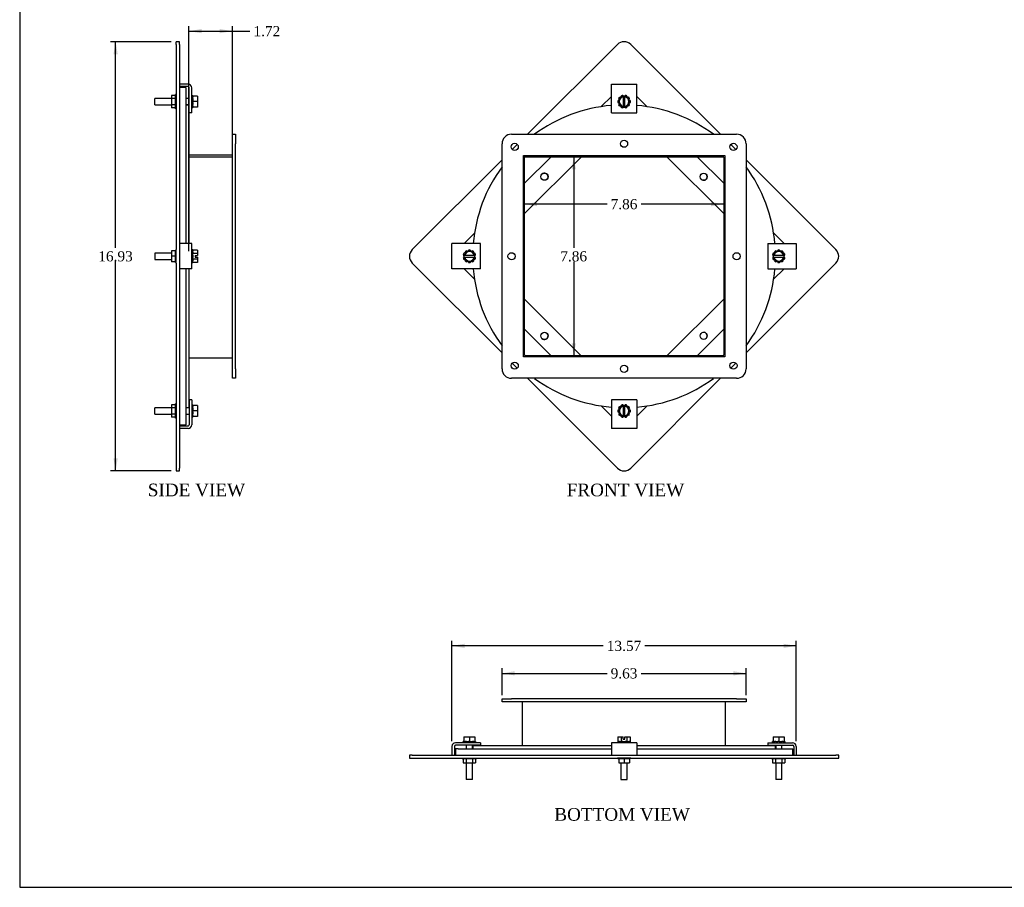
# Model space of a CAD drawing. Header units: inches. Extents: x 0.2 to 77.9, y -0.5 to 51.8.
# Tile 1 of 6: x 0.2 to 39.1, y 0.1 to 34.3. Entities that reach past the tile are written whole.
import ezdxf
from ezdxf.enums import TextEntityAlignment as Align

# ---------------------------------------------------------------- set-up
doc = ezdxf.new("R2010")
doc.units = ezdxf.units.IN
doc.header["$MEASUREMENT"] = 0
for name, color, linetype in [('COM43353', 7, 'Continuous'), ('COM49388', 7, 'Continuous'), ('COM49389', 7, 'Continuous'), ('COM49391', 7, 'Continuous'), ('COM49392', 7, 'Continuous'), ('Default', 7, 'Continuous'), ('GSK10524', 7, 'Continuous'), ('NTS16535', 7, 'Continuous'), ('SCC18019', 7, 'Continuous'), ('WAL253533', 7, 'Continuous')]:
    doc.layers.add(name, color=color, linetype=linetype)
doc.styles.add('SEACAD_Times_New_Roman', font='times.ttf')
doc.dimstyles.new('HAMMOND_(STH_-_66x44)', dxfattribs={"dimtxt": 0.4, "dimasz": 0.5, "dimexe": 0.2, "dimexo": 0.2, "dimgap": 0.1, "dimtad": 0, "dimtih": 1, "dimtoh": 1, "dimzin": 0, "dimdsep": 46, "dimtxsty": 'SEACAD_Times_New_Roman', "dimblk1": '_SE_FILLED', "dimblk2": '_SE_FILLED', "dimsah": 1, "dimcen": 0.2, "dimadec": 0, "dimazin": 0, "dimtfac": 0.8, "dimtofl": 0, "dimtmove": 1, "dimatfit": 3, "dimfxl": 1, "dimtolj": 1, "dimtzin": 0, "dimarcsym": 0})

# ---------------------------------------------------------------- blocks, each defined once
blk = doc.blocks.new('SE')
at = {"layer": 'COM43353', "color": 7, "linetype": 'Continuous'}
for p, q in [((19.632, 29.766), (28.507, 29.766)), ((19.257, 20.516), (19.257, 29.391)), ((28.882, 29.391), (28.882, 20.516)), ((20.1, 28.923), (28.039, 28.923)), ((20.1, 20.984), (20.1, 28.923)), ((28.039, 28.923), (28.039, 20.984)), ((28.039, 20.984), (20.1, 20.984)), ((28.507, 20.141), (19.632, 20.141))]:
    blk.add_line(p, q, dxfattribs=at)
for centre in [(24.069, 29.391), (19.757, 29.266), (28.382, 29.266), (19.632, 24.953), (28.507, 24.953), (19.757, 20.641), (24.069, 20.516), (28.382, 20.641)]:
    blk.add_circle(centre, 0.141, dxfattribs=at)
for centre, start, end in [((19.632, 29.391), 90, 180), ((28.507, 29.391), 0, 90), ((19.632, 20.516), 180, 270), ((28.507, 20.516), 270, 0)]:
    blk.add_arc(centre, 0.375, start, end, dxfattribs=at)
at = {"layer": 'COM49388', "color": 7, "linetype": 'Continuous'}
for p, q in [((23.57, 31.597), (23.57, 31.74)), ((23.57, 31.74), (24.57, 31.74)), ((23.57, 30.615), (23.57, 31.597)), ((24.57, 31.597), (24.57, 31.74)), ((24.57, 30.615), (24.57, 31.597)), ((23.57, 30.615), (24.57, 30.615)), ((17.426, 25.453), (17.283, 25.453)), ((17.283, 24.453), (17.283, 25.453)), ((18.408, 25.453), (17.426, 25.453)), ((18.408, 24.453), (18.408, 25.453)), ((29.732, 25.453), (30.714, 25.453)), ((29.732, 25.453), (29.732, 24.453)), ((30.714, 25.453), (30.857, 25.453)), ((30.857, 25.453), (30.857, 24.453)), ((17.426, 24.453), (17.283, 24.453)), ((18.408, 24.453), (17.426, 24.453)), ((29.732, 24.453), (30.714, 24.453)), ((30.714, 24.453), (30.857, 24.453)), ((24.57, 19.291), (23.57, 19.291)), ((23.57, 19.291), (23.57, 18.309)), ((24.57, 19.291), (24.57, 18.309)), ((23.57, 18.309), (23.57, 18.166)), ((24.57, 18.309), (24.57, 18.166)), ((24.57, 18.166), (23.57, 18.166))]:
    blk.add_line(p, q, dxfattribs=at)
at = {"layer": 'COM49389', "color": 7, "linetype": 'Continuous'}
for p, q in [((20.1, 28.88), (20.141, 28.88)), ((20.141, 21.061), (20.141, 28.88)), ((20.142, 28.923), (20.142, 28.881)), ((20.142, 28.881), (27.961, 28.881)), ((27.997, 28.845), (27.997, 21.061)), ((27.961, 21.025), (20.177, 21.025))]:
    blk.add_line(p, q, dxfattribs=at)
for centre, radius, start, end in [((27.961, 28.845), 0.036, 0, 90), ((27.961, 28.845), 0.108, 44.1439, 45.8561), ((20.177, 21.061), 0.108, 224.1439, 225.8561), ((20.177, 21.061), 0.036, 180, 270), ((27.961, 21.061), 0.036, 270, 0), ((27.961, 21.061), 0.108, 314.1439, 315.8561)]:
    blk.add_arc(centre, radius, start, end, dxfattribs=at)
at = {"layer": 'COM49391', "color": 7, "linetype": 'Continuous'}
for centre, radius, start, end in [((24.069, 24.953), 5.968, 94.798, 126.2624), ((24.069, 24.953), 5.968, 53.7376, 85.187), ((24.069, 24.953), 5.968, 134.5008, 135.4992), ((24.069, 24.953), 5.968, 44.5008, 45.4992), ((20.147, 28.876), 0.062, 130.7061, 139.2939), ((24.069, 24.953), 5.968, 143.7376, 175.1986), ((24.069, 24.953), 5.968, 4.8014, 36.2624), ((24.069, 24.953), 5.968, 184.8096, 216.2624), ((24.069, 24.953), 5.968, 323.7376, 355.1904), ((24.069, 24.953), 5.968, 224.5008, 225.4992), ((24.069, 24.953), 5.968, 314.5008, 315.4992), ((24.069, 24.953), 5.968, 233.7376, 265.202), ((24.069, 24.953), 5.968, 274.813, 306.2624)]:
    blk.add_arc(centre, radius, start, end, dxfattribs=at)
at = {"layer": 'COM49392', "color": 7, "linetype": 'Continuous'}
for p, q in [((23.805, 33.306), (20.265, 29.766)), ((27.875, 29.766), (24.335, 33.306)), ((19.86, 29.361), (19.662, 29.163)), ((28.478, 29.163), (28.279, 29.362)), ((19.257, 28.758), (15.717, 25.218)), ((32.423, 25.218), (28.882, 28.759)), ((15.717, 24.688), (19.257, 21.148)), ((28.882, 21.147), (32.423, 24.688)), ((19.661, 20.744), (19.86, 20.545)), ((28.28, 20.545), (28.478, 20.743)), ((20.264, 20.141), (23.805, 16.6)), ((24.335, 16.6), (27.876, 20.141))]:
    blk.add_line(p, q, dxfattribs=at)
for centre, radius, start, end in [((24.07, 33.04), 0.375, 45, 135), ((20.932, 28.09), 0.141, 0, 134.9467), ((20.932, 28.09), 0.141, 315.0531, 0), ((27.208, 28.091), 0.141, 225, 0), ((27.208, 28.091), 0.141, 0, 44.9468), ((15.982, 24.953), 0.375, 135, 225), ((32.157, 24.953), 0.375, 315, 45), ((20.932, 21.815), 0.141, 225, 0), ((20.932, 21.815), 0.141, 0, 44.949), ((27.208, 21.815), 0.141, 0, 134.9411), ((27.208, 21.815), 0.141, 315.0594, 0), ((24.07, 16.865), 0.375, 225, 315)]:
    blk.add_arc(centre, radius, start, end, dxfattribs=at)
at = {"layer": 'GSK10524', "color": 7, "linetype": 'Continuous'}
for p, q in [((23.57, 31.259), (23.164, 30.853)), ((24.977, 30.852), (24.57, 31.259)), ((22.385, 28.881), (20.141, 26.638)), ((21.193, 28.881), (20.141, 27.83)), ((27.997, 26.639), (25.756, 28.881)), ((27.997, 27.832), (26.948, 28.881)), ((18.17, 25.859), (17.764, 25.453)), ((30.376, 25.453), (29.969, 25.86)), ((17.764, 24.453), (18.17, 24.047)), ((29.968, 24.045), (30.376, 24.453)), ((20.141, 23.268), (22.384, 21.025)), ((25.756, 21.025), (27.997, 23.266)), ((20.141, 22.076), (21.192, 21.025)), ((26.949, 21.025), (27.997, 22.074)), ((23.163, 19.054), (23.57, 18.647)), ((24.57, 18.647), (24.978, 19.054))]:
    blk.add_line(p, q, dxfattribs=at)
for centre in [(20.932, 28.091), (27.208, 28.091), (20.932, 21.815), (27.208, 21.815)]:
    blk.add_circle(centre, 0.141, dxfattribs=at)
at = {"layer": 'SCC18019', "color": 7, "linetype": 'Continuous'}
for p, q in [((23.961, 31.267), (23.829, 31.052)), ((24.036, 31.267), (23.961, 31.267)), ((24.104, 31.267), (24.036, 31.267)), ((24.036, 31.267), (24.036, 31.246)), ((24.036, 31.246), (24.036, 31.236)), ((24.036, 31.236), (24.036, 30.867)), ((24.179, 31.267), (24.104, 31.267)), ((24.104, 31.246), (24.104, 31.267)), ((24.104, 31.236), (24.104, 31.246)), ((24.104, 30.867), (24.104, 31.236)), ((24.311, 31.052), (24.179, 31.267)), ((23.829, 31.052), (23.961, 30.837)), ((23.961, 30.837), (24.036, 30.837)), ((24.036, 30.867), (24.036, 30.857)), ((24.036, 30.857), (24.036, 30.837)), ((24.036, 30.837), (24.104, 30.837)), ((24.104, 30.857), (24.104, 30.867)), ((24.104, 30.837), (24.104, 30.857)), ((24.104, 30.837), (24.179, 30.837)), ((24.179, 30.837), (24.311, 31.052)), ((17.971, 25.194), (17.756, 25.062)), ((17.756, 25.062), (17.756, 24.987)), ((17.756, 24.987), (17.756, 24.919)), ((17.777, 24.987), (17.756, 24.987)), ((17.756, 24.919), (17.756, 24.844)), ((17.756, 24.919), (17.777, 24.919)), ((17.787, 24.987), (17.777, 24.987)), ((17.777, 24.919), (17.787, 24.919)), ((18.156, 24.987), (17.787, 24.987)), ((17.787, 24.919), (18.156, 24.919)), ((18.186, 25.062), (17.971, 25.194)), ((18.166, 24.987), (18.156, 24.987)), ((18.156, 24.919), (18.166, 24.919)), ((18.186, 24.987), (18.166, 24.987)), ((18.166, 24.919), (18.186, 24.919)), ((18.186, 24.987), (18.186, 25.062)), ((18.186, 24.919), (18.186, 24.987)), ((18.186, 24.844), (18.186, 24.919)), ((30.169, 25.194), (29.954, 25.062)), ((29.954, 25.062), (29.954, 24.987)), ((29.954, 24.987), (29.954, 24.919)), ((29.974, 24.987), (29.954, 24.987)), ((29.954, 24.919), (29.954, 24.844)), ((29.954, 24.919), (29.974, 24.919)), ((29.985, 24.987), (29.974, 24.987)), ((29.974, 24.919), (29.985, 24.919)), ((30.353, 24.987), (29.985, 24.987)), ((29.985, 24.919), (30.353, 24.919)), ((30.384, 25.062), (30.169, 25.194)), ((30.364, 24.987), (30.353, 24.987)), ((30.353, 24.919), (30.364, 24.919)), ((30.384, 24.987), (30.364, 24.987)), ((30.364, 24.919), (30.384, 24.919)), ((30.384, 24.987), (30.384, 25.062)), ((30.384, 24.919), (30.384, 24.987)), ((30.384, 24.844), (30.384, 24.919)), ((17.756, 24.844), (17.971, 24.712)), ((17.971, 24.712), (18.186, 24.844)), ((29.954, 24.844), (30.169, 24.712)), ((30.169, 24.712), (30.384, 24.844)), ((23.961, 19.069), (23.829, 18.854)), ((24.036, 19.069), (23.961, 19.069)), ((24.104, 19.069), (24.036, 19.069)), ((24.036, 19.069), (24.036, 19.049)), ((24.036, 19.049), (24.036, 19.038)), ((24.036, 19.038), (24.036, 18.67)), ((24.179, 19.069), (24.104, 19.069)), ((24.104, 19.049), (24.104, 19.069)), ((24.104, 19.038), (24.104, 19.049)), ((24.104, 18.67), (24.104, 19.038)), ((24.311, 18.854), (24.179, 19.069)), ((23.829, 18.854), (23.961, 18.639)), ((23.961, 18.639), (24.036, 18.639)), ((24.036, 18.67), (24.036, 18.66)), ((24.036, 18.66), (24.036, 18.639)), ((24.036, 18.639), (24.104, 18.639)), ((24.104, 18.66), (24.104, 18.67)), ((24.104, 18.639), (24.104, 18.66)), ((24.104, 18.639), (24.179, 18.639)), ((24.179, 18.639), (24.311, 18.854))]:
    blk.add_line(p, q, dxfattribs=at)
for centre, radius, start, end in [((24.07, 31.052), 0.188, 100.4474, 259.5526), ((24.07, 31.052), 0.188, 280.4474, 79.5526), ((17.971, 24.953), 0.187, 10.4474, 169.5526), ((17.971, 24.953), 0.188, 190.4474, 349.5526), ((30.169, 24.953), 0.188, 10.4474, 169.5526), ((30.169, 24.953), 0.188, 190.4474, 349.5526), ((24.07, 18.854), 0.187, 100.4474, 259.5526), ((24.07, 18.854), 0.187, 280.4474, 79.5526)]:
    blk.add_arc(centre, radius, start, end, dxfattribs=at)
at = {"layer": 'WAL253533', "color": 7, "linetype": 'Continuous'}
for p, q in [((23.847, 31.081), (23.822, 31.084)), ((23.851, 31.171), (23.89, 31.15)), ((23.918, 31.196), (23.889, 31.224)), ((23.963, 31.277), (23.968, 31.267)), ((24.03, 31.267), (24.025, 31.297)), ((24.116, 31.297), (24.11, 31.267)), ((24.173, 31.267), (24.178, 31.277)), ((24.252, 31.224), (24.223, 31.196)), ((24.251, 31.15), (24.29, 31.171)), ((24.318, 31.084), (24.293, 31.081)), ((23.822, 31.019), (23.847, 31.022)), ((23.89, 30.953), (23.851, 30.932)), ((23.889, 30.88), (23.918, 30.907)), ((23.968, 30.837), (23.963, 30.826)), ((24.025, 30.806), (24.03, 30.837)), ((24.11, 30.837), (24.116, 30.806)), ((24.178, 30.826), (24.173, 30.837)), ((24.223, 30.907), (24.252, 30.88)), ((24.29, 30.932), (24.251, 30.953)), ((24.293, 31.022), (24.318, 31.019)), ((17.726, 24.999), (17.756, 24.993)), ((17.756, 24.913), (17.726, 24.907)), ((17.756, 25.055), (17.746, 25.06)), ((17.746, 24.845), (17.756, 24.85)), ((17.799, 25.134), (17.827, 25.105)), ((17.873, 25.134), (17.852, 25.172)), ((17.939, 25.201), (17.942, 25.176)), ((18.001, 25.176), (18.004, 25.201)), ((18.091, 25.172), (18.07, 25.134)), ((18.116, 25.105), (18.143, 25.134)), ((18.197, 25.06), (18.186, 25.055)), ((18.186, 24.993), (18.217, 24.999)), ((18.217, 24.907), (18.186, 24.913)), ((18.186, 24.85), (18.197, 24.845)), ((29.923, 24.999), (29.954, 24.993)), ((29.954, 24.913), (29.923, 24.907)), ((29.954, 25.055), (29.943, 25.06)), ((29.943, 24.845), (29.954, 24.85)), ((29.997, 25.134), (30.025, 25.105)), ((30.071, 25.134), (30.05, 25.172)), ((30.137, 25.201), (30.14, 25.176)), ((30.198, 25.176), (30.202, 25.201)), ((30.288, 25.172), (30.267, 25.134)), ((30.313, 25.105), (30.341, 25.134)), ((30.395, 25.06), (30.384, 25.055)), ((30.384, 24.993), (30.415, 24.999)), ((30.415, 24.907), (30.384, 24.913)), ((30.384, 24.85), (30.395, 24.845)), ((17.827, 24.801), (17.799, 24.771)), ((17.852, 24.733), (17.873, 24.772)), ((17.942, 24.73), (17.939, 24.705)), ((18.004, 24.705), (18.001, 24.73)), ((18.07, 24.772), (18.091, 24.733)), ((18.143, 24.771), (18.116, 24.801)), ((30.025, 24.801), (29.997, 24.771)), ((30.05, 24.733), (30.071, 24.772)), ((30.14, 24.73), (30.137, 24.705)), ((30.202, 24.705), (30.198, 24.73)), ((30.267, 24.772), (30.288, 24.733)), ((30.341, 24.771), (30.313, 24.801)), ((23.918, 18.998), (23.889, 19.026)), ((23.963, 19.08), (23.968, 19.069)), ((24.03, 19.069), (24.025, 19.1)), ((24.116, 19.1), (24.11, 19.069)), ((24.173, 19.069), (24.178, 19.08)), ((24.252, 19.026), (24.223, 18.998)), ((23.847, 18.883), (23.822, 18.887)), ((23.822, 18.822), (23.847, 18.825)), ((23.851, 18.974), (23.89, 18.952)), ((23.89, 18.756), (23.851, 18.735)), ((23.889, 18.682), (23.918, 18.71)), ((23.968, 18.639), (23.963, 18.628)), ((24.025, 18.608), (24.03, 18.639)), ((24.11, 18.639), (24.116, 18.608)), ((24.178, 18.628), (24.173, 18.639)), ((24.223, 18.71), (24.252, 18.682)), ((24.251, 18.952), (24.29, 18.974)), ((24.29, 18.735), (24.251, 18.756)), ((24.318, 18.887), (24.293, 18.883)), ((24.293, 18.825), (24.318, 18.822))]:
    blk.add_line(p, q, dxfattribs=at)
for centre, start, end in [((24.07, 31.052), 172.5373, 187.4627), ((24.07, 31.052), 136.5373, 151.4627), ((24.07, 31.052), 100.5373, 115.4627), ((24.07, 31.052), 64.5373, 79.4627), ((24.07, 31.052), 28.5373, 43.4627), ((24.07, 31.052), 352.5373, 7.4627), ((24.07, 31.052), 208.5373, 223.4627), ((24.07, 31.052), 244.5373, 259.4627), ((24.07, 31.052), 280.5373, 295.4627), ((24.07, 31.052), 316.5373, 331.4627), ((17.971, 24.953), 154.5373, 169.4627), ((17.971, 24.953), 190.5373, 205.4627), ((17.971, 24.953), 118.5373, 133.4627), ((17.971, 24.953), 82.5373, 97.4627), ((17.971, 24.953), 46.5373, 61.4627), ((17.971, 24.953), 10.5373, 25.4627), ((17.971, 24.953), 334.5373, 349.4627), ((30.169, 24.953), 154.5373, 169.4627), ((30.169, 24.953), 190.5373, 205.4627), ((30.169, 24.953), 118.5373, 133.4627), ((30.169, 24.953), 82.5373, 97.4627), ((30.169, 24.953), 46.5373, 61.4627), ((30.169, 24.953), 10.5373, 25.4627), ((30.169, 24.953), 334.5373, 349.4627), ((17.971, 24.953), 226.5373, 241.4627), ((17.971, 24.953), 262.5373, 277.4627), ((17.971, 24.953), 298.5373, 313.4627), ((30.169, 24.953), 226.5373, 241.4627), ((30.169, 24.953), 262.5373, 277.4627), ((30.169, 24.953), 298.5373, 313.4627), ((24.07, 18.854), 136.5373, 151.4627), ((24.07, 18.854), 100.5373, 115.4627), ((24.07, 18.854), 64.5373, 79.4627), ((24.07, 18.854), 28.5373, 43.4627), ((24.07, 18.854), 172.5373, 187.4627), ((24.07, 18.854), 208.5373, 223.4627), ((24.07, 18.854), 316.5373, 331.4627), ((24.07, 18.854), 352.5373, 7.4627), ((24.07, 18.854), 244.5373, 259.4627), ((24.07, 18.854), 280.5373, 295.4627)]:
    blk.add_arc(centre, 0.25, start, end, dxfattribs=at)
blk = doc.blocks.new('SE4')
at = {"layer": 'COM43353', "color": 7, "linetype": 'Continuous'}
for p, q in [((19.257, 7.506), (19.632, 7.506)), ((19.257, 7.381), (19.257, 7.506)), ((19.632, 7.381), (19.257, 7.381)), ((28.507, 7.506), (19.632, 7.506)), ((28.507, 7.381), (19.632, 7.381)), ((28.507, 7.506), (28.882, 7.506)), ((28.882, 7.381), (28.507, 7.381)), ((28.882, 7.506), (28.882, 7.381))]:
    blk.add_line(p, q, dxfattribs=at)
at = {"layer": 'COM49388', "color": 7, "linetype": 'Continuous'}
for p, q in [((17.283, 5.629), (17.283, 5.288)), ((17.378, 5.629), (17.378, 5.288)), ((18.408, 5.772), (17.426, 5.772)), ((18.408, 5.677), (17.426, 5.677)), ((18.408, 5.772), (18.408, 5.677)), ((24.57, 5.772), (23.57, 5.772)), ((23.57, 5.772), (23.57, 5.629)), ((23.57, 5.629), (23.57, 5.288)), ((24.57, 5.772), (24.57, 5.629)), ((24.57, 5.629), (24.57, 5.288)), ((29.732, 5.772), (30.714, 5.772)), ((29.732, 5.772), (29.732, 5.677)), ((29.732, 5.677), (30.714, 5.677)), ((30.762, 5.629), (30.762, 5.288)), ((30.857, 5.629), (30.857, 5.288))]:
    blk.add_line(p, q, dxfattribs=at)
for centre, radius, start, end in [((17.426, 5.629), 0.143, 90, 180), ((17.426, 5.629), 0.048, 90, 180), ((30.714, 5.629), 0.143, 0, 90), ((30.714, 5.629), 0.048, 0, 90)]:
    blk.add_arc(centre, radius, start, end, dxfattribs=at)
at = {"layer": 'COM49389', "color": 7, "linetype": 'Continuous'}
for p, q in [((20.069, 5.663), (20.069, 7.381)), ((28.069, 5.663), (28.069, 7.381))]:
    blk.add_line(p, q, dxfattribs=at)
at = {"layer": 'COM49391', "color": 7, "linetype": 'Continuous'}
for p, q in [((18.101, 5.663), (23.57, 5.663)), ((18.101, 5.663), (18.101, 5.538)), ((18.17, 5.538), (23.163, 5.538)), ((24.57, 5.663), (30.038, 5.663)), ((24.978, 5.538), (29.968, 5.538)), ((30.038, 5.538), (30.038, 5.663))]:
    blk.add_line(p, q, dxfattribs=at)
at = {"layer": 'COM49392', "color": 7, "linetype": 'Continuous'}
for p, q in [((15.717, 5.288), (15.607, 5.288)), ((15.607, 5.288), (15.607, 5.163)), ((15.607, 5.163), (15.717, 5.163)), ((15.717, 5.288), (23.805, 5.288)), ((15.717, 5.163), (23.805, 5.163)), ((23.805, 5.288), (24.335, 5.288)), ((24.335, 5.163), (23.805, 5.163)), ((24.335, 5.288), (32.423, 5.288)), ((24.335, 5.163), (32.423, 5.163)), ((32.532, 5.288), (32.423, 5.288)), ((32.423, 5.163), (32.532, 5.163)), ((32.532, 5.163), (32.532, 5.288))]:
    blk.add_line(p, q, dxfattribs=at)
at = {"layer": 'GSK10524', "color": 7, "linetype": 'Continuous'}
for p, q in [((17.53, 5.538), (17.42, 5.538)), ((17.42, 5.538), (17.42, 5.288)), ((17.53, 5.538), (18.17, 5.538)), ((23.163, 5.538), (23.57, 5.538)), ((24.57, 5.538), (24.978, 5.538)), ((29.968, 5.538), (30.611, 5.538)), ((30.611, 5.538), (30.721, 5.538)), ((30.721, 5.288), (30.721, 5.538))]:
    blk.add_line(p, q, dxfattribs=at)
at = {"layer": 'NTS16535', "color": 7, "linetype": 'Continuous'}
for p, q in [((17.691, 5.163), (17.691, 5.133)), ((17.831, 5.133), (17.691, 5.133)), ((17.726, 5.133), (17.726, 4.978)), ((17.831, 5.163), (17.831, 5.133)), ((18.112, 5.133), (17.831, 5.133)), ((17.848, 5.133), (17.848, 4.978)), ((18.094, 5.133), (18.094, 4.978)), ((18.112, 5.133), (18.112, 5.163)), ((18.252, 5.133), (18.112, 5.133)), ((18.217, 5.133), (18.217, 4.978)), ((18.252, 5.163), (18.252, 5.133)), ((23.827, 5.163), (23.827, 5.133)), ((24.07, 5.133), (23.827, 5.133)), ((23.857, 5.133), (23.857, 4.978)), ((24.07, 5.163), (24.07, 5.133)), ((24.07, 5.133), (24.07, 4.978)), ((24.313, 5.133), (24.07, 5.133)), ((24.283, 5.133), (24.283, 4.978)), ((24.313, 5.163), (24.313, 5.133)), ((29.888, 5.163), (29.888, 5.133)), ((30.029, 5.133), (29.888, 5.133)), ((29.923, 5.133), (29.923, 4.978)), ((30.029, 5.163), (30.029, 5.133)), ((30.309, 5.133), (30.029, 5.133)), ((30.046, 5.133), (30.046, 4.978)), ((30.292, 5.133), (30.292, 4.978)), ((30.309, 5.163), (30.309, 5.133)), ((30.45, 5.133), (30.309, 5.133)), ((30.415, 5.133), (30.415, 4.978)), ((30.45, 5.163), (30.45, 5.133)), ((17.726, 4.978), (17.848, 4.978)), ((17.848, 4.978), (18.094, 4.978)), ((18.094, 4.978), (18.217, 4.978)), ((23.857, 4.978), (24.07, 4.978)), ((24.07, 4.978), (24.283, 4.978)), ((29.923, 4.978), (30.046, 4.978)), ((30.046, 4.978), (30.292, 4.978)), ((30.292, 4.978), (30.415, 4.978))]:
    blk.add_line(p, q, dxfattribs=at)
at = {"layer": 'SCC18019', "color": 7, "linetype": 'Continuous'}
for p, q in [((17.756, 6.003), (17.756, 5.822)), ((17.756, 6.003), (17.971, 6.003)), ((17.971, 6.003), (17.971, 5.822)), ((17.971, 6.003), (18.186, 6.003)), ((18.186, 6.003), (18.186, 5.822)), ((23.829, 6.003), (23.829, 5.822)), ((23.829, 6.003), (23.961, 6.003)), ((23.961, 6.003), (23.961, 5.822)), ((23.961, 6.003), (24.036, 6.003)), ((24.036, 5.908), (24.036, 6.003)), ((24.036, 5.908), (24.104, 5.908)), ((24.104, 6.003), (24.179, 6.003)), ((24.104, 5.908), (24.104, 6.003)), ((24.179, 6.003), (24.179, 5.822)), ((24.179, 6.003), (24.311, 6.003)), ((24.311, 6.003), (24.311, 5.822)), ((29.954, 6.003), (29.954, 5.822)), ((29.954, 6.003), (30.169, 6.003)), ((30.169, 6.003), (30.169, 5.822)), ((30.169, 6.003), (30.384, 6.003)), ((30.384, 6.003), (30.384, 5.822)), ((17.756, 5.822), (17.799, 5.822)), ((17.849, 5.677), (17.849, 5.538)), ((17.873, 5.822), (17.939, 5.822)), ((18.004, 5.822), (18.07, 5.822)), ((18.093, 5.538), (18.093, 5.677)), ((18.143, 5.822), (18.186, 5.822)), ((23.847, 5.822), (23.851, 5.822)), ((23.918, 5.822), (23.961, 5.822)), ((23.961, 5.822), (23.963, 5.822)), ((24.03, 5.822), (24.11, 5.822)), ((24.178, 5.822), (24.179, 5.822)), ((24.179, 5.822), (24.223, 5.822)), ((24.29, 5.822), (24.293, 5.822)), ((29.954, 5.822), (29.997, 5.822)), ((30.047, 5.677), (30.047, 5.538)), ((30.071, 5.822), (30.137, 5.822)), ((30.202, 5.822), (30.267, 5.822)), ((30.291, 5.538), (30.291, 5.677)), ((30.341, 5.822), (30.384, 5.822)), ((17.849, 4.978), (17.849, 4.322)), ((18.093, 4.322), (18.093, 4.978)), ((23.948, 4.978), (23.948, 4.322)), ((24.192, 4.322), (24.192, 4.978)), ((30.047, 4.978), (30.047, 4.322)), ((30.291, 4.322), (30.291, 4.978)), ((18.093, 4.322), (17.849, 4.322)), ((23.948, 4.322), (24.192, 4.322)), ((30.291, 4.322), (30.047, 4.322))]:
    blk.add_line(p, q, dxfattribs=at)
at = {"layer": 'WAL253533', "color": 7, "linetype": 'Continuous'}
for p, q in [((17.726, 5.772), (17.726, 5.822)), ((17.746, 5.822), (17.726, 5.822)), ((17.746, 5.822), (17.746, 5.772)), ((17.746, 5.822), (17.756, 5.822)), ((17.799, 5.772), (17.799, 5.822)), ((17.852, 5.822), (17.799, 5.822)), ((17.852, 5.822), (17.852, 5.772)), ((17.852, 5.822), (17.873, 5.822)), ((17.89, 5.822), (17.89, 5.772)), ((17.939, 5.772), (17.939, 5.822)), ((18.004, 5.822), (17.939, 5.822)), ((18.004, 5.822), (18.004, 5.772)), ((18.053, 5.822), (18.053, 5.772)), ((18.07, 5.822), (18.091, 5.822)), ((18.091, 5.772), (18.091, 5.822)), ((18.143, 5.822), (18.091, 5.822)), ((18.143, 5.822), (18.143, 5.772)), ((18.186, 5.822), (18.197, 5.822)), ((18.217, 5.822), (18.197, 5.822)), ((18.197, 5.772), (18.197, 5.822)), ((18.217, 5.822), (18.217, 5.772)), ((23.822, 5.822), (23.82, 5.822)), ((23.82, 5.822), (23.82, 5.772)), ((23.822, 5.822), (23.822, 5.772)), ((23.822, 5.822), (23.847, 5.822)), ((23.851, 5.772), (23.851, 5.822)), ((23.889, 5.822), (23.851, 5.822)), ((23.889, 5.822), (23.889, 5.772)), ((23.889, 5.822), (23.918, 5.822)), ((23.946, 5.822), (23.946, 5.772)), ((23.963, 5.772), (23.963, 5.822)), ((24.025, 5.822), (23.963, 5.822)), ((24.025, 5.822), (24.025, 5.772)), ((24.025, 5.822), (24.03, 5.822)), ((24.039, 5.822), (24.039, 5.772)), ((24.102, 5.822), (24.102, 5.772)), ((24.11, 5.822), (24.116, 5.822)), ((24.116, 5.772), (24.116, 5.822)), ((24.178, 5.822), (24.116, 5.822)), ((24.178, 5.822), (24.178, 5.772)), ((24.194, 5.822), (24.194, 5.772)), ((24.223, 5.822), (24.252, 5.822)), ((24.252, 5.772), (24.252, 5.822)), ((24.29, 5.822), (24.252, 5.822)), ((24.29, 5.822), (24.29, 5.772)), ((24.293, 5.822), (24.318, 5.822)), ((24.318, 5.772), (24.318, 5.822)), ((24.318, 5.822), (24.32, 5.822)), ((24.32, 5.772), (24.32, 5.822)), ((29.923, 5.772), (29.923, 5.822)), ((29.943, 5.822), (29.923, 5.822)), ((29.943, 5.822), (29.943, 5.772)), ((29.943, 5.822), (29.954, 5.822)), ((29.997, 5.772), (29.997, 5.822)), ((30.05, 5.822), (29.997, 5.822)), ((30.05, 5.822), (30.05, 5.772)), ((30.05, 5.822), (30.071, 5.822)), ((30.087, 5.822), (30.087, 5.772)), ((30.137, 5.772), (30.137, 5.822)), ((30.202, 5.822), (30.137, 5.822)), ((30.202, 5.822), (30.202, 5.772)), ((30.251, 5.822), (30.251, 5.772)), ((30.267, 5.822), (30.288, 5.822)), ((30.288, 5.772), (30.288, 5.822)), ((30.341, 5.822), (30.288, 5.822)), ((30.341, 5.822), (30.341, 5.772)), ((30.384, 5.822), (30.395, 5.822)), ((30.395, 5.772), (30.395, 5.822)), ((30.415, 5.822), (30.395, 5.822)), ((30.415, 5.822), (30.415, 5.772))]:
    blk.add_line(p, q, dxfattribs=at)
blk = doc.blocks.new('SE6')
at = {"layer": 'COM43353', "color": 7, "linetype": 'Continuous'}
for p, q in [((8.628, 29.766), (8.753, 29.766)), ((8.628, 29.391), (8.628, 29.766)), ((8.753, 29.766), (8.753, 29.391)), ((8.628, 20.516), (8.628, 29.391)), ((8.753, 20.516), (8.753, 29.391)), ((8.628, 20.141), (8.628, 20.516)), ((8.753, 20.516), (8.753, 20.141)), ((8.753, 20.141), (8.628, 20.141))]:
    blk.add_line(p, q, dxfattribs=at)
at = {"layer": 'COM49388', "color": 7, "linetype": 'Continuous'}
for p, q in [((6.876, 31.74), (6.535, 31.74)), ((6.876, 31.645), (6.535, 31.645)), ((6.924, 30.615), (6.924, 31.597)), ((7.019, 30.615), (7.019, 31.597)), ((7.019, 30.615), (6.924, 30.615)), ((6.876, 25.453), (6.535, 25.453)), ((7.019, 25.453), (6.876, 25.453)), ((7.019, 24.453), (7.019, 25.453)), ((6.876, 24.453), (6.535, 24.453)), ((7.019, 24.453), (6.876, 24.453)), ((6.924, 19.291), (6.924, 18.309)), ((7.019, 19.291), (6.924, 19.291)), ((7.019, 19.291), (7.019, 18.309)), ((6.876, 18.261), (6.535, 18.261)), ((6.876, 18.166), (6.535, 18.166))]:
    blk.add_line(p, q, dxfattribs=at)
for centre, radius, start, end in [((6.876, 31.597), 0.143, 0, 90), ((6.876, 31.597), 0.048, 0, 90), ((6.876, 18.309), 0.048, 270, 0), ((6.876, 18.309), 0.143, 270, 0)]:
    blk.add_arc(centre, radius, start, end, dxfattribs=at)
at = {"layer": 'COM49389', "color": 7, "linetype": 'Continuous'}
for p, q in [((6.91, 28.953), (8.628, 28.953)), ((6.91, 28.881), (8.628, 28.881)), ((6.91, 28.88), (8.628, 28.88)), ((6.91, 20.953), (8.628, 20.953))]:
    blk.add_line(p, q, dxfattribs=at)
at = {"layer": 'COM49391', "color": 7, "linetype": 'Continuous'}
for p, q in [((6.91, 30.922), (6.785, 30.922)), ((6.785, 30.853), (6.785, 25.859)), ((6.91, 30.922), (6.91, 25.453)), ((6.91, 24.453), (6.91, 18.985)), ((6.785, 24.047), (6.785, 19.054)), ((6.785, 18.985), (6.91, 18.985))]:
    blk.add_line(p, q, dxfattribs=at)
at = {"layer": 'COM49392', "color": 7, "linetype": 'Continuous'}
for p, q in [((6.41, 33.306), (6.41, 33.415)), ((6.535, 33.415), (6.41, 33.415)), ((6.535, 33.306), (6.535, 33.415)), ((6.41, 33.306), (6.41, 25.218)), ((6.535, 33.306), (6.535, 25.218)), ((6.41, 24.688), (6.41, 25.218)), ((6.535, 25.218), (6.535, 24.688)), ((6.41, 24.688), (6.41, 16.6)), ((6.535, 24.688), (6.535, 16.6)), ((6.41, 16.6), (6.41, 16.49)), ((6.41, 16.49), (6.535, 16.49)), ((6.535, 16.49), (6.535, 16.6))]:
    blk.add_line(p, q, dxfattribs=at)
at = {"layer": 'GSK10524', "color": 7, "linetype": 'Continuous'}
for p, q in [((6.785, 31.603), (6.535, 31.603)), ((6.785, 31.603), (6.785, 31.494)), ((6.785, 31.494), (6.785, 30.853)), ((6.785, 25.859), (6.785, 25.453)), ((6.785, 24.453), (6.785, 24.047)), ((6.785, 19.054), (6.785, 18.412)), ((6.535, 18.302), (6.785, 18.302)), ((6.785, 18.412), (6.785, 18.302))]:
    blk.add_line(p, q, dxfattribs=at)
at = {"layer": 'NTS16535', "color": 7, "linetype": 'Continuous'}
for p, q in [((6.225, 31.298), (6.225, 31.175)), ((6.38, 31.298), (6.225, 31.298)), ((6.225, 31.175), (6.225, 30.929)), ((6.38, 31.175), (6.225, 31.175)), ((6.38, 31.192), (6.38, 31.332)), ((6.41, 31.332), (6.38, 31.332)), ((6.41, 31.192), (6.38, 31.192)), ((6.38, 30.911), (6.38, 31.192)), ((6.225, 30.929), (6.225, 30.806)), ((6.38, 30.929), (6.225, 30.929)), ((6.38, 30.806), (6.225, 30.806)), ((6.38, 30.911), (6.41, 30.911)), ((6.38, 30.771), (6.38, 30.911)), ((6.41, 30.771), (6.38, 30.771)), ((6.225, 25.166), (6.225, 24.953)), ((6.38, 25.166), (6.225, 25.166)), ((6.225, 24.953), (6.225, 24.74)), ((6.38, 24.953), (6.225, 24.953)), ((6.38, 24.953), (6.38, 25.196)), ((6.41, 25.196), (6.38, 25.196)), ((6.38, 24.71), (6.38, 24.953)), ((6.41, 24.953), (6.38, 24.953)), ((6.38, 24.74), (6.225, 24.74)), ((6.41, 24.71), (6.38, 24.71)), ((6.225, 19.1), (6.225, 18.977)), ((6.38, 19.1), (6.225, 19.1)), ((6.38, 18.994), (6.38, 19.135)), ((6.41, 19.135), (6.38, 19.135)), ((6.225, 18.977), (6.225, 18.731)), ((6.38, 18.977), (6.225, 18.977)), ((6.225, 18.731), (6.225, 18.608)), ((6.38, 18.731), (6.225, 18.731)), ((6.38, 18.714), (6.38, 18.994)), ((6.41, 18.994), (6.38, 18.994)), ((6.38, 18.573), (6.38, 18.714)), ((6.41, 18.714), (6.38, 18.714)), ((6.38, 18.608), (6.225, 18.608)), ((6.41, 18.573), (6.38, 18.573))]:
    blk.add_line(p, q, dxfattribs=at)
at = {"layer": 'SCC18019', "color": 7, "linetype": 'Continuous'}
for p, q in [((5.569, 30.93), (5.569, 31.174)), ((6.225, 31.174), (5.569, 31.174)), ((6.924, 31.174), (6.785, 31.174)), ((7.069, 31.267), (7.069, 31.224)), ((7.25, 31.267), (7.069, 31.267)), ((7.069, 31.15), (7.069, 31.084)), ((7.25, 31.267), (7.25, 31.052)), ((5.569, 30.93), (6.225, 30.93)), ((6.785, 30.93), (6.924, 30.93)), ((7.25, 31.052), (7.069, 31.052)), ((7.069, 31.019), (7.069, 30.953)), ((7.069, 30.88), (7.069, 30.837)), ((7.25, 30.837), (7.069, 30.837)), ((7.25, 31.052), (7.25, 30.837)), ((5.569, 25.075), (5.569, 24.831)), ((6.225, 25.075), (5.569, 25.075)), ((7.25, 25.194), (7.069, 25.194)), ((7.069, 25.176), (7.069, 25.172)), ((7.069, 25.105), (7.069, 25.062)), ((7.069, 25.062), (7.069, 25.06)), ((7.25, 25.062), (7.069, 25.062)), ((7.069, 24.993), (7.069, 24.913)), ((7.155, 24.987), (7.155, 24.919)), ((7.155, 24.987), (7.25, 24.987)), ((7.155, 24.919), (7.25, 24.919)), ((7.25, 25.194), (7.25, 25.062)), ((7.25, 25.062), (7.25, 24.987)), ((7.25, 24.919), (7.25, 24.844)), ((5.569, 24.831), (6.225, 24.831)), ((7.069, 24.845), (7.069, 24.844)), ((7.069, 24.844), (7.069, 24.801)), ((7.25, 24.844), (7.069, 24.844)), ((7.069, 24.733), (7.069, 24.73)), ((7.25, 24.712), (7.069, 24.712)), ((7.25, 24.844), (7.25, 24.712)), ((7.069, 19.069), (7.069, 19.026)), ((7.25, 19.069), (7.069, 19.069)), ((7.25, 19.069), (7.25, 18.854)), ((5.569, 18.732), (5.569, 18.976)), ((6.225, 18.976), (5.569, 18.976)), ((5.569, 18.732), (6.225, 18.732)), ((6.924, 18.976), (6.785, 18.976)), ((6.785, 18.732), (6.924, 18.732)), ((7.069, 18.952), (7.069, 18.887)), ((7.25, 18.854), (7.069, 18.854)), ((7.069, 18.822), (7.069, 18.756)), ((7.069, 18.682), (7.069, 18.639)), ((7.25, 18.639), (7.069, 18.639)), ((7.25, 18.854), (7.25, 18.639))]:
    blk.add_line(p, q, dxfattribs=at)
at = {"layer": 'WAL253533', "color": 7, "linetype": 'Continuous'}
for p, q in [((7.019, 31.297), (7.069, 31.297)), ((7.069, 31.277), (7.019, 31.277)), ((7.019, 31.224), (7.069, 31.224)), ((7.069, 31.171), (7.019, 31.171)), ((7.069, 31.133), (7.019, 31.133)), ((7.019, 31.084), (7.069, 31.084)), ((7.069, 31.277), (7.069, 31.297)), ((7.069, 31.277), (7.069, 31.267)), ((7.069, 31.171), (7.069, 31.224)), ((7.069, 31.171), (7.069, 31.15)), ((7.069, 31.019), (7.069, 31.084)), ((7.069, 31.019), (7.019, 31.019)), ((7.069, 30.97), (7.019, 30.97)), ((7.019, 30.932), (7.069, 30.932)), ((7.069, 30.88), (7.019, 30.88)), ((7.019, 30.826), (7.069, 30.826)), ((7.069, 30.806), (7.019, 30.806)), ((7.069, 30.953), (7.069, 30.932)), ((7.069, 30.88), (7.069, 30.932)), ((7.069, 30.837), (7.069, 30.826)), ((7.069, 30.806), (7.069, 30.826)), ((7.069, 25.203), (7.019, 25.203)), ((7.069, 25.201), (7.019, 25.201)), ((7.019, 25.172), (7.069, 25.172)), ((7.069, 25.134), (7.019, 25.134)), ((7.069, 25.077), (7.019, 25.077)), ((7.019, 25.06), (7.069, 25.06)), ((7.069, 24.999), (7.019, 24.999)), ((7.069, 24.984), (7.019, 24.984)), ((7.069, 24.922), (7.019, 24.922)), ((7.019, 24.907), (7.069, 24.907)), ((7.069, 25.201), (7.069, 25.203)), ((7.069, 25.201), (7.069, 25.176)), ((7.069, 25.134), (7.069, 25.172)), ((7.069, 25.134), (7.069, 25.105)), ((7.069, 24.999), (7.069, 25.06)), ((7.069, 24.999), (7.069, 24.993)), ((7.069, 24.913), (7.069, 24.907)), ((7.069, 24.845), (7.069, 24.907)), ((7.069, 24.845), (7.019, 24.845)), ((7.069, 24.829), (7.019, 24.829)), ((7.019, 24.771), (7.069, 24.771)), ((7.069, 24.733), (7.019, 24.733)), ((7.019, 24.705), (7.069, 24.705)), ((7.019, 24.703), (7.069, 24.703)), ((7.069, 24.801), (7.069, 24.771)), ((7.069, 24.733), (7.069, 24.771)), ((7.069, 24.73), (7.069, 24.705)), ((7.069, 24.705), (7.069, 24.703)), ((7.019, 19.1), (7.069, 19.1)), ((7.069, 19.08), (7.019, 19.08)), ((7.019, 19.026), (7.069, 19.026)), ((7.069, 19.08), (7.069, 19.1)), ((7.069, 19.08), (7.069, 19.069)), ((7.069, 18.974), (7.069, 19.026)), ((7.069, 18.974), (7.019, 18.974)), ((7.069, 18.936), (7.019, 18.936)), ((7.019, 18.887), (7.069, 18.887)), ((7.069, 18.822), (7.019, 18.822)), ((7.069, 18.772), (7.019, 18.772)), ((7.019, 18.735), (7.069, 18.735)), ((7.069, 18.682), (7.019, 18.682)), ((7.069, 18.974), (7.069, 18.952)), ((7.069, 18.822), (7.069, 18.887)), ((7.069, 18.756), (7.069, 18.735)), ((7.069, 18.682), (7.069, 18.735)), ((7.069, 18.639), (7.069, 18.628)), ((7.019, 18.628), (7.069, 18.628)), ((7.069, 18.608), (7.019, 18.608)), ((7.069, 18.608), (7.069, 18.628))]:
    blk.add_line(p, q, dxfattribs=at)
blk = doc.blocks.new('DMBLK1073')
at = {"layer": 'Default', "linetype": 'Continuous', "transparency": 16777216}
for points in [[(7.41, 33.914), (6.91, 33.831), (7.41, 33.748)], [(8.128, 33.914), (8.128, 33.748), (8.628, 33.831)]]:
    blk.add_hatch(color=7, dxfattribs=at).paths.add_polyline_path(points)
at = {"layer": 'Default', "color": 7, "linetype": 'Continuous', "transparency": 16777216}
for p, q in [((6.91, 25.153), (6.91, 34.031)), ((6.91, 33.831), (9.115, 33.831)), ((8.628, 25.153), (8.628, 34.031)), ((9.115, 33.831), (9.315, 33.831))]:
    blk.add_line(p, q, dxfattribs=at)
at = {"layer": 'Default', "color": 7, "linetype": 'Continuous', "transparency": 16777216, "style": 'SEACAD_Times_New_Roman'}
blk.add_text('1.72', height=0.4, dxfattribs=at).set_placement((9.455, 34.031), align=Align.TOP_LEFT)
blk = doc.blocks.new('_SE_FILLED')
at = {"color": 0}
blk.add_line((0, 0), (-1, 0), dxfattribs=at)
blk.add_solid([(0, 0), (-1, -0.1665), (-1, 0.1665), (0, 0)], dxfattribs=at)
blk = doc.blocks.new('DMBLK1074')
at = {"layer": 'Default', "linetype": 'Continuous', "transparency": 16777216}
for points in [[(3.936, 32.915), (4.103, 32.915), (4.02, 33.415)], [(3.936, 16.99), (4.02, 16.49), (4.103, 16.99)]]:
    blk.add_hatch(color=7, dxfattribs=at).paths.add_polyline_path(points)
at = {"layer": 'Default', "color": 7, "linetype": 'Continuous', "transparency": 16777216}
for p, q in [((6.21, 33.415), (3.82, 33.415)), ((4.02, 25.293), (4.02, 33.415)), ((4.02, 16.49), (4.02, 24.753)), ((6.21, 16.49), (3.82, 16.49))]:
    blk.add_line(p, q, dxfattribs=at)
at = {"layer": 'Default', "color": 7, "linetype": 'Continuous', "transparency": 16777216, "style": 'SEACAD_Times_New_Roman'}
blk.add_text('16.93', height=0.4, dxfattribs=at).set_placement((3.337, 25.153), align=Align.TOP_LEFT)
blk = doc.blocks.new('DMBLK1077')
at = {"layer": 'Default', "linetype": 'Continuous', "transparency": 16777216}
for points in [[(17.783, 9.676), (17.283, 9.592), (17.783, 9.509)], [(30.357, 9.676), (30.357, 9.509), (30.857, 9.592)]]:
    blk.add_hatch(color=7, dxfattribs=at).paths.add_polyline_path(points)
at = {"layer": 'Default', "color": 7, "linetype": 'Continuous', "transparency": 16777216}
for p, q in [((17.283, 5.829), (17.283, 9.792)), ((30.857, 5.829), (30.857, 9.792)), ((23.248, 9.592), (17.283, 9.592)), ((30.857, 9.592), (24.893, 9.592))]:
    blk.add_line(p, q, dxfattribs=at)
at = {"layer": 'Default', "color": 7, "linetype": 'Continuous', "transparency": 16777216, "style": 'SEACAD_Times_New_Roman'}
blk.add_text('13.57', height=0.4, dxfattribs=at).set_placement((23.388, 9.792), align=Align.TOP_LEFT)
blk = doc.blocks.new('DMBLK1087')
at = {"layer": 'Default', "linetype": 'Continuous', "transparency": 16777216}
for points in [[(20.641, 26.926), (20.641, 27.092), (20.141, 27.009)], [(27.497, 26.926), (27.997, 27.009), (27.497, 27.092)]]:
    blk.add_hatch(color=7, dxfattribs=at).paths.add_polyline_path(points)
at = {"layer": 'Default', "color": 7, "linetype": 'Continuous', "transparency": 16777216}
for p, q in [((23.399, 27.009), (20.141, 27.009)), ((27.997, 27.009), (24.74, 27.009))]:
    blk.add_line(p, q, dxfattribs=at)
at = {"layer": 'Default', "color": 7, "linetype": 'Continuous', "transparency": 16777216, "style": 'SEACAD_Times_New_Roman'}
blk.add_text('7.86', height=0.4, dxfattribs=at).set_placement((23.539, 27.209), align=Align.TOP_LEFT)
blk = doc.blocks.new('DMBLK1088')
at = {"layer": 'Default', "linetype": 'Continuous', "transparency": 16777216}
for points in [[(22.168, 28.381), (22.085, 28.881), (22.002, 28.381)], [(22.168, 21.525), (22.002, 21.525), (22.085, 21.025)]]:
    blk.add_hatch(color=7, dxfattribs=at).paths.add_polyline_path(points)
at = {"layer": 'Default', "color": 7, "linetype": 'Continuous', "transparency": 16777216}
for p, q in [((22.085, 28.881), (22.085, 25.293)), ((22.085, 24.753), (22.085, 21.025))]:
    blk.add_line(p, q, dxfattribs=at)
at = {"layer": 'Default', "color": 7, "linetype": 'Continuous', "transparency": 16777216, "style": 'SEACAD_Times_New_Roman'}
blk.add_text('7.86', height=0.4, dxfattribs=at).set_placement((21.554, 25.153), align=Align.TOP_LEFT)
blk = doc.blocks.new('DMBLK1089')
at = {"layer": 'Default', "linetype": 'Continuous', "transparency": 16777216}
for points in [[(19.757, 8.592), (19.257, 8.508), (19.757, 8.425)], [(28.382, 8.592), (28.382, 8.425), (28.882, 8.508)]]:
    blk.add_hatch(color=7, dxfattribs=at).paths.add_polyline_path(points)
at = {"layer": 'Default', "color": 7, "linetype": 'Continuous', "transparency": 16777216}
for p, q in [((19.257, 7.643), (19.257, 8.708)), ((28.882, 7.643), (28.882, 8.708)), ((19.257, 8.508), (23.399, 8.508)), ((24.74, 8.508), (28.882, 8.508))]:
    blk.add_line(p, q, dxfattribs=at)
at = {"layer": 'Default', "color": 7, "linetype": 'Continuous', "transparency": 16777216, "style": 'SEACAD_Times_New_Roman'}
blk.add_text('9.63', height=0.4, dxfattribs=at).set_placement((23.539, 8.708), align=Align.TOP_LEFT)
blk = doc.blocks.new('BORDER')
at = {"layer": 'Default', "color": 7, "linetype": 'Continuous'}
for p, q in [((-41.86, 27.86), (-41.86, 0)), ((-41.86, 0), (0, 0))]:
    blk.add_line(p, q, dxfattribs=at)

msp = doc.modelspace()

# ---------------------------------------------------------------- block references
at = {"layer": 'Default', "color": 7, "xscale": 1.855, "yscale": 1.855, "zscale": 1.855}
msp.add_blockref('BORDER', (77.888, 0.072), dxfattribs=at)
at = {"layer": 'Default'}
for name in ['SE6', 'SE', 'SE4']:
    msp.add_blockref(name, (0, 0), dxfattribs=at)

# ---------------------------------------------------------------- texts
at = {"layer": 'Default', "color": 7, "linetype": 'Continuous', "style": 'SEACAD_Times_New_Roman'}
for s, p in [('SIDE VIEW', (5.289, 15.99)), ('FRONT VIEW', (21.807, 15.99)), ('BOTTOM VIEW', (21.318, 3.198))]:
    msp.add_text(s, height=0.5, dxfattribs=at).set_placement(p, align=Align.TOP_LEFT)

# ---------------------------------------------------------------- dimensions: what is measured, and where the dimension line sits
at = {"layer": 'Default', "color": 7, "linetype": 'Continuous'}
dim = msp.add_linear_dim(base=(6.91, 33.831), p1=(6.91, 24.953), p2=(8.628, 24.953), angle=0, text='\\A1;<>', dimstyle='HAMMOND_(STH_-_66x44)', dxfattribs=at)
dim.commit()
dim.dimension.update_dxf_attribs({"geometry": 'DMBLK1073', "text_midpoint": (9.315, 33.831), "dimtype": 161})
for base, p1, p2, angle, picture, middle in [((4.0196, 16.4903), (6.5347, 16.4903), (6.5347, 33.4154), 90, 'DMBLK1074', (4.0196, 24.9529)), ((22.085, 28.881), (20.142, 28.881), (20.177, 21.025), 270.2553, 'DMBLK1088', (22.085, 24.953)), ((19.25697436, 8.508326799), (19.25697436, 7.44325215), (28.88197436, 7.44325215), 0, 'DMBLK1089', (24.069474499, 8.508326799))]:
    dim = msp.add_linear_dim(base=base, p1=p1, p2=p2, angle=angle, text='\\A1;<>', dimstyle='HAMMOND_(STH_-_66x44)', override={"dimtmove": 0}, dxfattribs=at)
    dim.commit()
    dim.dimension.update_dxf_attribs({"geometry": picture, "text_midpoint": middle, "dimtype": 161})
for base, p1, p2, picture, middle in [((20.141, 27.009), (27.997, 28.845), (20.141, 28.88), 'DMBLK1087', (24.069, 27.009)), ((17.283, 9.592), (30.857, 5.629), (17.283, 5.629), 'DMBLK1077', (24.07, 9.592))]:
    dim = msp.add_linear_dim(base=base, p1=p1, p2=p2, text='\\A1;<>', dimstyle='HAMMOND_(STH_-_66x44)', override={"dimtmove": 0}, dxfattribs=at)
    dim.commit()
    dim.dimension.update_dxf_attribs({"geometry": picture, "text_midpoint": middle, "dimtype": 160})

doc.saveas('drawing.dxf')
